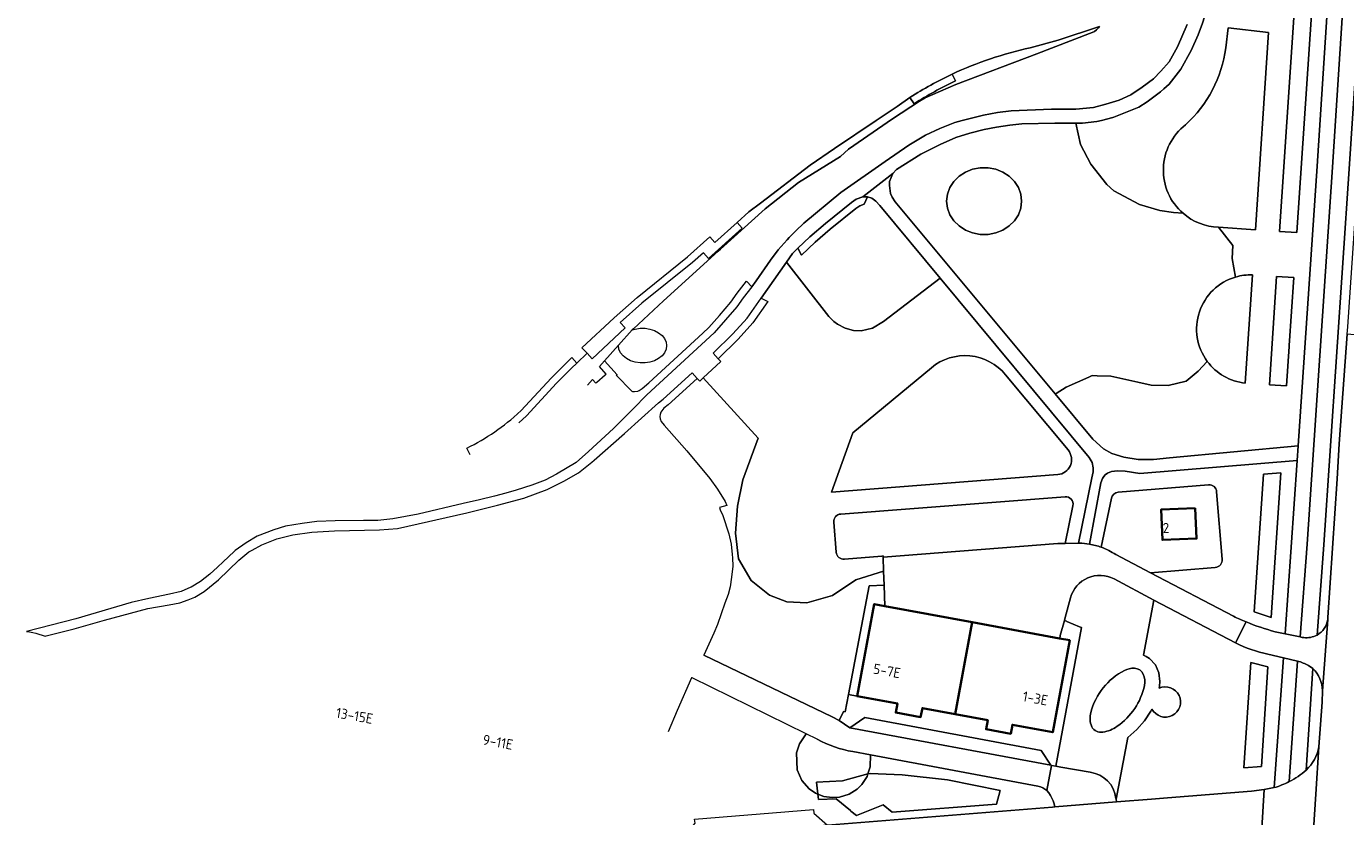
# Model space of a CAD drawing. Extents: x 150256 to 156914, y 461459 to 469481.
# Tile 50 of 256: x 152798 to 152973, y 463907 to 464012. Entities that reach past the tile are written whole.
import ezdxf
from ezdxf.enums import TextEntityAlignment as Align

# ---------------------------------------------------------------- set-up
doc = ezdxf.new("R2010")
doc.units = 0
doc.header["$LTSCALE"] = 0.75
for name, color, linetype, lineweight in [('B-RO-GR-BEPLANTING_CULTUUR_HEESTERS-GV', 251, 'CONTINUOUS', 18), ('B-RO-GR-GROENVOORZIENING-GV', 251, 'CONTINUOUS', 18), ('B-RO-GR-HAAG-GV', 251, 'CONTINUOUS', 13), ('B-RO-OG-BEBOUWING-GV', 6, 'CONTINUOUS', 35), ('B-RO-OG-BEBOUWING-T18', 1, 'CONTINUOUS', 18), ('B-RO-OG-TERREIN_CULTUURSCHEIDING-GV', 251, 'CONTINUOUS', 18), ('B-RO-OG-WATER_MEER-GV', 251, 'CONTINUOUS', 18), ('B-RO-OG-WATER_SLOOT-GV', 251, 'CONTINUOUS', 18), ('B-RO-VH-VERHARDING_ASFALT-GV', 251, 'CONTINUOUS', 18), ('B-RO-VH-VERHARDING_BETON-GV', 251, 'CONTINUOUS', 18), ('B-RO-VH-VERHARDING_BETONSTRAATSTEEN-GV', 251, 'CONTINUOUS', 18), ('B-RO-VH-VERHARDING_HALFVERHARDING_GRIND-GV', 251, 'CONTINUOUS', 18), ('B-RO-VH-VERHARDING_STRAATBAKSTEEN-GV', 251, 'CONTINUOUS', 18), ('B-RO-VH-VERHARDING_TEGEL-GV', 251, 'CONTINUOUS', 18)]:
    doc.layers.add(name, color=color, linetype=linetype, lineweight=lineweight)
doc.styles.add('NLCS-ISO-M200-T18', font='NLCS-ISO.ttf', dxfattribs={"height": 360})

msp = doc.modelspace()

# ---------------------------------------------------------------- linework, layer by layer
at = {"layer": 'B-RO-GR-BEPLANTING_CULTUUR_HEESTERS-GV'}
for points in [[(152920.929, 464006.166, 0.0291387), (152915.324, 464003.063)], [(152915.858, 464002.218, -0.0290277), (152921.362, 464005.264)], [(152956.035, 463950.659, 0.4140112), (152954.957, 463951.574)], [(152936.963, 463948.809, 0.4991738), (152935.907, 463950.009)], [(152942.966, 463950.589, 0.3325726), (152942.068, 463949.794)], [(152906.137, 463947.706, 0.4147494), (152905.217, 463946.627)], [(152905.546, 463942.621, 0.4142454), (152906.625, 463941.706)], [(152940.725, 463943.29, -0.0611971), (152942.635, 463942.318)], [(152955.858, 463940.611, 0.4138953), (152956.772, 463941.69)]]:
    msp.add_lwpolyline(points, format="xyb", dxfattribs=at)
for points in [[(152921.362, 464005.264), (152920.929, 464006.166)], [(152915.324, 464003.063), (152915.858, 464002.218)], [(152954.957, 463951.574), (152942.966, 463950.589)], [(152935.907, 463950.009), (152906.137, 463947.706)], [(152942.068, 463949.794), (152940.725, 463943.29)], [(152956.772, 463941.69), (152956.035, 463950.659)], [(152906.625, 463941.706), (152911.608, 463942.116), (152911.758, 463942.128), (152911.763, 463941.977), (152934.934, 463943.766), (152935.928, 463943.796), (152936.963, 463948.809)], [(152905.217, 463946.627), (152905.546, 463942.621)], [(152942.635, 463942.318), (152947.243, 463939.903), (152955.858, 463940.611)]]:
    msp.add_lwpolyline(points, dxfattribs=at)
msp.add_lwpolyline([(152953.205, 463948.469), (152953.367, 463944.449), (152948.826, 463944.265), (152948.664, 463948.286)], close=True, dxfattribs=at)
at = {"layer": 'B-RO-GR-GROENVOORZIENING-GV'}
for points in [[(152968.606, 464014.093), (152966.317, 464014.334), (152964.386, 463985.26), (152966.681, 463985.108)], [(152963.988, 463979.273), (152963.032, 463964.885), (152965.327, 463964.733), (152965.674, 463969.962), (152965.683, 463970.09), (152966.283, 463979.121)], [(152962.242, 463953), (152961.02, 463934.702), (152963.281, 463933.937), (152964.559, 463953.179)], [(152960.581, 463927.997), (152959.648, 463913.978), (152961.968, 463914.169), (152962.845, 463927.379)]]:
    msp.add_lwpolyline(points, close=True, dxfattribs=at)
at = {"layer": 'B-RO-GR-HAAG-GV'}
for points in [[(152968.606, 464014.093), (152966.317, 464014.334), (152964.386, 463985.26), (152966.681, 463985.108)], [(152965.674, 463969.962), (152965.683, 463970.09), (152966.283, 463979.121), (152963.988, 463979.273), (152963.032, 463964.885), (152965.327, 463964.733)], [(152962.242, 463953), (152961.02, 463934.702), (152963.281, 463933.937), (152964.559, 463953.179)], [(152960.581, 463927.997), (152959.648, 463913.978), (152961.968, 463914.169), (152962.845, 463927.379)]]:
    msp.add_lwpolyline(points, close=True, dxfattribs=at)
at = {"layer": 'B-RO-OG-BEBOUWING-GV'}
for points in [[(152953.205, 463948.469), (152948.664, 463948.286), (152948.826, 463944.265), (152953.367, 463944.449)], [(152921.301, 463921.115), (152923.562, 463933.328), (152911.99, 463935.469), (152910.581, 463935.73), (152908.33, 463923.517), (152913.662, 463922.53), (152913.439, 463921.327), (152916.741, 463920.716), (152916.964, 463921.918)], [(152923.562, 463933.328), (152921.301, 463921.115), (152925.647, 463920.311), (152925.425, 463919.108), (152928.707, 463918.501), (152928.929, 463919.703), (152934.282, 463918.712), (152936.542, 463930.925), (152935.176, 463931.178)]]:
    msp.add_lwpolyline(points, close=True, dxfattribs=at)
at = {"layer": 'B-RO-OG-TERREIN_CULTUURSCHEIDING-GV'}
for points in [[(152970.805, 463933.947), (152972.03, 463952.392), (152972.319, 463957.019), (152972.642, 463961.896), (152973.358, 463971.604), (152973.429, 463972.559), (152975.292, 464000), (152975.441, 464002.243), (152976.058, 464008.466), (152977.045, 464017.163), (152978.303, 464026.579), (152978.745, 464031.601)], [(152954.79, 463967.981), (152953.56, 463966.684), (152951.988, 463965.356), (152949.584, 463964.771), (152947.363, 463964.845), (152945.563, 463965.23), (152941.98, 463966.027), (152940.174, 463966.078), (152939.528, 463966.097), (152939.055, 463965.89), (152936.061, 463964.581), (152934.714, 463963.731), (152934.601, 463963.68), (152939.614, 463957.665), (152941.022, 463956.345), (152942.137, 463955.742), (152943.704, 463955.251), (152945.622, 463954.939), (152947.671, 463954.969), (152949.771, 463955.151), (152966.867, 463956.772), (152969.379, 463993.945), (152971.078, 464019.952)], [(152975.248, 464018.329), (152973.624, 463993.577), (152970.249, 463943.615), (152969.362, 463931.629)], [(152956.389, 464015.457), (152954.941, 464015.751), (152954.648, 464014.494), (152954.155, 464012.903), (152953.577, 464011.359), (152952.662, 464009.273), (152951.265, 464006.822), (152949.731, 464004.823), (152949.023, 464004.202)], [(152968.606, 464014.093), (152966.681, 463985.108), (152964.386, 463985.26), (152966.317, 464014.334), (152957.886, 464015.288)], [(152939.178, 464011.548), (152932.146, 464008.87), (152921.418, 464004.756), (152917.318, 464003.01), (152916.587, 464002.576), (152913.02, 464000.21), (152907.154, 463996.199), (152906.089, 463995.206), (152900.54, 463991.774), (152896.114, 463988.259), (152890.176, 463982.885), (152889.871, 463982.609), (152882.601, 463976.014), (152878.601, 463972.311), (152878.465, 463972.161), (152878.83, 463972.279), (152879.484, 463972.379), (152880.154, 463972.379), (152880.808, 463972.279), (152881.419, 463972.082), (152881.961, 463971.798), (152882.409, 463971.439), (152882.743, 463971.02), (152882.95, 463970.561), (152883.02, 463970.08), (152882.95, 463969.599), (152882.743, 463969.14), (152882.409, 463968.721), (152881.961, 463968.362), (152881.419, 463968.078), (152880.808, 463967.881), (152880.154, 463967.781), (152879.484, 463967.781), (152878.83, 463967.881), (152878.219, 463968.078), (152877.677, 463968.362), (152877.229, 463968.721), (152876.895, 463969.14), (152876.688, 463969.599), (152876.618, 463970.08), (152876.626, 463970.136), (152874.756, 463968.038), (152876.432, 463966.214), (152876.339, 463966.134), (152878.401, 463964.041), (152878.484, 463963.981), (152878.769, 463963.969), (152879.189, 463964.05), (152879.39, 463964.12), (152879.788, 463964.364), (152880.652, 463965.132), (152887.833, 463971.73), (152888.613, 463972.471), (152890.032, 463974.075), (152891.538, 463975.857), (152892.38, 463977.036), (152893.633, 463978.66), (152894.308, 463977.895), (152894.919, 463978.685), (152896.807, 463981.426), (152897.817, 463982.811), (152899.012, 463984.158), (152899.279, 463984.437), (152900.15, 463985.349), (152901.252, 463986.351), (152906.133, 463990.44), (152912.041, 463994.559), (152915.179, 463996.717), (152917.386, 463998.039), (152919.287, 463998.94), (152921.261, 463999.734), (152922.273, 464000), (152925.074, 464000.693), (152926.957, 464001.068), (152928.75, 464001.286), (152934.125, 464001.501), (152937.341, 464001.481), (152939.67, 464001.737), (152941.333, 464002.158), (152943.084, 464002.686), (152944.622, 464003.403), (152946.167, 464004.408), (152947.651, 464005.522), (152948.632, 464006.562), (152949.713, 464007.805), (152950.829, 464009.79), (152952.123, 464012.75)], [(152940.463, 464012.5), (152940.33, 464012.292)], [(152956.275, 463985.799), (152961.193, 463985.472), (152962.935, 464011.699), (152957.549, 464012.307), (152957.248, 464009.634)], [(152957.248, 464009.634), (152957.549, 464012.307), (152962.935, 464011.699), (152961.193, 463985.472), (152956.275, 463985.799), (152958.184, 463983.369), (152958.11, 463981.662), (152958.552, 463979.195)], [(152949.023, 464004.202), (152948.582, 464003.815), (152946.829, 464002.47), (152945.706, 464001.765), (152942.398, 464000.449), (152942.273, 464000.399), (152940.729, 464000), (152940.129, 463999.857), (152938.245, 463999.655), (152937.324, 463999.652), (152937.956, 463996.802), (152939.35, 463994.189), (152941.443, 463991.501), (152942.372, 463990.629), (152945.808, 463988.825), (152948.508, 463988.052), (152950.296, 463987.759), (152951.574, 463987.663)], [(152951.574, 463987.663), (152950.296, 463987.759), (152948.508, 463988.052), (152945.808, 463988.825), (152942.372, 463990.629), (152941.443, 463991.501), (152939.35, 463994.189), (152937.956, 463996.802), (152937.324, 463999.652), (152934.56, 463999.643), (152930.176, 463999.533), (152928.574, 463999.373), (152926.827, 463999.117), (152925.172, 463998.791), (152923.251, 463998.319), (152921.432, 463997.725), (152919.318, 463996.811), (152916.761, 463995.505), (152913.522, 463993.474), (152913.056, 463992.954), (152912.619, 463991.874), (152912.594, 463991.345), (152912.755, 463990.303), (152912.965, 463989.787), (152913.345, 463989.182), (152934.601, 463963.68)], [(152958.552, 463979.195), (152958.11, 463981.662), (152958.184, 463983.369), (152956.275, 463985.799)], [(152939.485, 463952.529), (152939.567, 463952.927), (152939.649, 463953.324), (152939.656, 463953.856), (152939.522, 463954.534), (152939.102, 463955.205), (152919.332, 463979.041), (152911.809, 463973.285), (152910.344, 463972.395), (152908.834, 463972.049), (152907.847, 463972.078), (152906.726, 463972.392), (152905.69, 463972.934), (152905.194, 463973.273), (152904.541, 463973.964), (152898.916, 463981.183), (152895.557, 463976.387), (152896.456, 463975.929), (152894.483, 463973.112), (152892.524, 463970.958), (152889.86, 463968.328), (152890.205, 463967.959), (152887.874, 463965.785), (152895.153, 463957.797), (152893.149, 463952.242), (152892.425, 463948.729), (152892.139, 463945.152), (152892.561, 463941.758), (152894.221, 463938.878), (152896.661, 463936.921), (152898.954, 463936.059), (152901.645, 463935.92), (152905.03, 463936.884), (152908.119, 463938.974), (152911.828, 463940.125), (152911.763, 463941.977), (152911.758, 463942.128), (152911.608, 463942.116), (152906.625, 463941.706)], [(152959.839, 463965.098), (152960.795, 463979.485)], [(152960.795, 463979.485), (152959.839, 463965.098)], [(152934.932, 463952.942), (152904.889, 463950.618), (152907.759, 463958.511), (152918.161, 463967.138)], [(152918.161, 463967.138), (152907.759, 463958.511), (152904.889, 463950.618), (152934.932, 463952.942)], [(152934.601, 463963.68), (152934.714, 463963.731), (152936.061, 463964.581), (152939.055, 463965.89), (152939.528, 463966.097), (152940.174, 463966.078), (152941.98, 463966.027), (152945.563, 463965.23), (152947.363, 463964.845), (152949.584, 463964.771), (152951.988, 463965.356), (152953.56, 463966.684), (152954.79, 463967.981)], [(152928.018, 463966.219), (152936.317, 463956.213)], [(152936.317, 463956.213), (152928.018, 463966.219)], [(152963.796, 463932.063), (152965.152, 463931.78), (152966.741, 463954.81), (152945.826, 463953.08), (152943.874, 463953.379), (152942.883, 463953.428), (152942.063, 463953.348), (152941.555, 463953.134), (152941.254, 463952.921), (152941.068, 463952.668), (152940.894, 463952.431), (152940.659, 463951.827), (152939.139, 463943.703)], [(152936.963, 463948.809), (152935.928, 463943.796), (152937.692, 463943.848), (152939.485, 463952.529)], [(152942.966, 463950.589), (152954.957, 463951.574)], [(152906.137, 463947.706), (152935.907, 463950.009)], [(152940.725, 463943.29), (152942.068, 463949.794)], [(152956.035, 463950.659), (152956.772, 463941.69)], [(152905.546, 463942.621), (152905.217, 463946.627)], [(152955.858, 463940.611), (152947.243, 463939.903), (152958.272, 463934.123)], [(152947.679, 463936.241), (152942.413, 463939.073)], [(152936.639, 463936.577), (152935.928, 463933.953), (152935.824, 463933.57), (152935.977, 463933.506), (152936.102, 463933.453), (152936.142, 463933.436), (152937.831, 463932.725), (152938.088, 463932.617), (152934.708, 463914.223), (152935.359, 463914.086), (152939.239, 463913.389)], [(152958.543, 463930.594), (152947.679, 463936.241), (152946.304, 463928.968), (152946.681, 463928.795), (152947.123, 463928.511), (152947.905, 463927.652), (152948.352, 463926.614), (152948.499, 463925.432), (152948.465, 463924.848), (152948.399, 463924.561)], [(152948.399, 463924.561), (152948.465, 463924.848), (152948.499, 463925.432), (152948.352, 463926.614), (152947.905, 463927.652), (152947.123, 463928.511), (152946.681, 463928.795), (152946.304, 463928.968), (152947.679, 463936.241)], [(152970.781, 463933.71), (152970.783, 463933.727)], [(152947.448, 463921.793), (152947.305, 463921.519), (152946.438, 463920.217), (152945.445, 463919.08), (152944.236, 463918.032), (152942.683, 463909.818), (152942.735, 463909.454), (152947.405, 463909.82), (152949.524, 463910.014), (152960.675, 463910.898), (152962.354, 463911.091), (152963.687, 463911.347), (152964.907, 463928.593), (152962.84, 463929.086)], [(152968.823, 463927.166), (152967.91, 463913.689)], [(152932.308, 463911.561), (152910.104, 463915.7), (152910.05, 463914.115), (152909.74, 463913.167), (152910.034, 463913.247), (152914.286, 463913.065), (152920.3, 463912.397), (152927.309, 463910.977), (152926.829, 463909.148), (152912.98, 463908.084), (152911.765, 463909.056), (152908.211, 463907.628), (152907.484, 463908.24), (152907.413, 463908.299), (152905.539, 463909.875), (152903.17, 463909.754), (152903.082, 463910.498), (152902.764, 463910.623), (152901.924, 463911.2), (152900.953, 463912.309), (152900.328, 463913.731), (152900.258, 463915.962), (152900.663, 463917.172), (152901.555, 463918.487), (152886.412, 463925.918), (152886.33, 463925.958), (152884.437, 463921.605), (152883.206, 463918.772)], [(152969.594, 463916.762), (152970.044, 463922.705), (152970.075, 463924.231)], [(152942.669, 463909.917), (152942.683, 463909.818), (152944.236, 463918.032), (152945.445, 463919.08), (152946.438, 463920.217), (152947.305, 463921.519), (152947.448, 463921.793)], [(152903.02, 463917.768), (152901.555, 463918.487), (152900.663, 463917.172), (152900.258, 463915.962), (152900.328, 463913.731), (152900.953, 463912.309), (152901.924, 463911.2), (152902.764, 463910.623), (152903.082, 463910.498), (152902.897, 463912.062), (152906.359, 463912.244), (152909.74, 463913.167), (152910.05, 463914.115), (152910.104, 463915.7), (152907.748, 463916.139)], [(152870.712, 463903.592), (152885.266, 463904.771), (152886.798, 463906.631), (152886.723, 463907.142), (152902.526, 463908.463), (152902.546, 463907.939), (152904.375, 463906.364), (152934.242, 463908.773), (152934.555, 463908.798), (152934.462, 463909.193), (152934.335, 463909.579), (152934.174, 463909.951), (152933.98, 463910.308), (152933.755, 463910.646), (152933.501, 463910.963)]]:
    msp.add_lwpolyline(points, dxfattribs=at)
for points in [[(152940.33, 464012.292, -0.1460702), (152939.178, 464011.548)], [(152957.248, 464009.634, -0.1781913), (152951.909, 463999.424)], [(152951.909, 463999.424, 0.1781913), (152957.248, 464009.634)], [(152951.909, 463999.424, 0.4728354), (152951.574, 463987.663)], [(152951.574, 463987.663, -0.4728354), (152951.909, 463999.424)], [(152951.574, 463987.663, 0.1710424), (152956.275, 463985.799)], [(152956.275, 463985.799, -0.1710424), (152951.574, 463987.663)], [(152958.552, 463979.195, 0.5211207), (152954.79, 463967.981)], [(152954.79, 463967.981, -0.5211207), (152958.552, 463979.195)], [(152960.795, 463979.485, 0.0784802), (152958.552, 463979.195)], [(152958.552, 463979.195, -0.0784802), (152960.795, 463979.485)], [(152918.161, 463967.138, -0.4142265), (152928.018, 463966.219)], [(152928.018, 463966.219, 0.4142265), (152918.161, 463967.138)], [(152954.79, 463967.981, 0.2105387), (152959.839, 463965.098)], [(152959.839, 463965.098, -0.2105387), (152954.79, 463967.981)], [(152936.317, 463956.213, -0.6081611), (152934.932, 463952.942)], [(152934.932, 463952.942, 0.6081611), (152936.317, 463956.213)], [(152954.957, 463951.574, -0.4140112), (152956.035, 463950.659)], [(152935.907, 463950.009, -0.4991738), (152936.963, 463948.809)], [(152942.068, 463949.794, -0.3325726), (152942.966, 463950.589)], [(152905.217, 463946.627, -0.4147494), (152906.137, 463947.706)], [(152906.625, 463941.706, -0.4142454), (152905.546, 463942.621)], [(152939.139, 463943.703, -0.047361), (152940.725, 463943.29)], [(152956.772, 463941.69, -0.4138953), (152955.858, 463940.611)], [(152942.413, 463939.073, 0.4807748), (152936.639, 463936.577)], [(152958.272, 463934.123, 0.0262925), (152959.935, 463933.377)], [(152969.362, 463931.629, 0.2329818), (152970.781, 463933.71)], [(152970.783, 463933.727, 0.0180019), (152970.805, 463933.947)], [(152959.935, 463933.377, 0.0357448), (152963.796, 463932.063)], [(152962.84, 463929.086, -0.0725729), (152958.543, 463930.594)], [(152943.796, 463926.919, 0.2147174), (152939.335, 463921.353)], [(152939.335, 463921.353, -0.2147174), (152943.796, 463926.919)], [(152945.112, 463927.214, 0.1284383), (152943.796, 463926.919)], [(152943.796, 463926.919, -0.1284383), (152945.112, 463927.214)], [(152946.3, 463926.442, 0.286602), (152945.112, 463927.214)], [(152945.112, 463927.214, -0.286602), (152946.3, 463926.442)], [(152946.455, 463924.914, 0.1459016), (152946.3, 463926.442)], [(152946.3, 463926.442, -0.1459016), (152946.455, 463924.914)], [(152970.075, 463924.231, 0.1997855), (152968.823, 463927.166)], [(152942.823, 463919.496, 0.1909179), (152946.455, 463924.914)], [(152946.455, 463924.914, -0.1909179), (152942.823, 463919.496)], [(152948.399, 463924.561, -2.3190727), (152947.448, 463921.793)], [(152947.448, 463921.793, 2.3190727), (152948.399, 463924.561)], [(152939.335, 463921.353, 0.1681394), (152939.451, 463919.45)], [(152939.451, 463919.45, -0.1681394), (152939.335, 463921.353)], [(152939.451, 463919.45, 0.3253148), (152940.938, 463918.726)], [(152940.938, 463918.726, -0.3253148), (152939.451, 463919.45)], [(152940.938, 463918.726, 0.1196491), (152942.823, 463919.496)], [(152942.823, 463919.496, -0.1196491), (152940.938, 463918.726)], [(152907.748, 463916.139, -0.0806312), (152903.02, 463917.768)], [(152967.91, 463913.689, 0.167946), (152969.594, 463916.762)], [(152939.239, 463913.389, -0.3439579), (152942.669, 463909.917)], [(152933.501, 463910.963, 0.1189677), (152932.308, 463911.561)]]:
    msp.add_lwpolyline(points, format="xyb", dxfattribs=at)
for points in [[(152922.68, 463993.137), (152921.838, 463992.591), (152921.141, 463991.9), (152920.621, 463991.095), (152920.299, 463990.211), (152920.19, 463989.287), (152920.299, 463988.363), (152920.621, 463987.479), (152921.141, 463986.674), (152921.838, 463985.983), (152922.68, 463985.437), (152923.631, 463985.059), (152924.649, 463984.865), (152925.691, 463984.865), (152926.709, 463985.059), (152927.66, 463985.437), (152928.502, 463985.983), (152929.199, 463986.674), (152929.719, 463987.479), (152930.041, 463988.363), (152930.15, 463989.287), (152930.041, 463990.211), (152929.719, 463991.095), (152929.199, 463991.9), (152928.502, 463992.591), (152927.66, 463993.137), (152926.709, 463993.515), (152925.691, 463993.709), (152924.649, 463993.709), (152923.631, 463993.515)], [(152922.68, 463993.137), (152923.631, 463993.515), (152924.649, 463993.709), (152925.691, 463993.709), (152926.709, 463993.515), (152927.66, 463993.137), (152928.502, 463992.591), (152929.199, 463991.9), (152929.719, 463991.095), (152930.041, 463990.211), (152930.15, 463989.287), (152930.041, 463988.363), (152929.719, 463987.479), (152929.199, 463986.674), (152928.502, 463985.983), (152927.66, 463985.437), (152926.709, 463985.059), (152925.691, 463984.865), (152924.649, 463984.865), (152923.631, 463985.059), (152922.68, 463985.437), (152921.838, 463985.983), (152921.141, 463986.674), (152920.621, 463987.479), (152920.299, 463988.363), (152920.19, 463989.287), (152920.299, 463990.211), (152920.621, 463991.095), (152921.141, 463991.9), (152921.838, 463992.591)], [(152909.693, 463989.851), (152909.227, 463988.862), (152908.665, 463988.647), (152908.148, 463988.284), (152904.739, 463985.538), (152902.72, 463983.811), (152900.929, 463982.095), (152900.45, 463983.023), (152899.708, 463982.313), (152898.916, 463981.183), (152904.541, 463973.964), (152905.194, 463973.273), (152905.69, 463972.934), (152906.726, 463972.392), (152907.847, 463972.078), (152908.834, 463972.049), (152910.344, 463972.395), (152911.809, 463973.285), (152919.332, 463979.041), (152911.326, 463988.694), (152910.777, 463989.295), (152910.248, 463989.651)], [(152909.054, 463989.867), (152908.192, 463989.537), (152907.546, 463989.083), (152904.1, 463986.308), (152902.049, 463984.553), (152900.45, 463983.023), (152900.929, 463982.095), (152902.72, 463983.811), (152904.739, 463985.538), (152908.148, 463988.284), (152908.665, 463988.647), (152909.227, 463988.862), (152909.693, 463989.851)], [(152965.674, 463969.962), (152965.327, 463964.733), (152963.032, 463964.885), (152963.988, 463979.273), (152966.283, 463979.121), (152965.683, 463970.09)], [(152905.91, 463920.283), (152906.483, 463921.47), (152906.719, 463921.425), (152907.164, 463923.734), (152909.923, 463938.149), (152911.893, 463938.253), (152911.828, 463940.125), (152908.119, 463938.974), (152905.03, 463936.884), (152901.645, 463935.92), (152898.954, 463936.059), (152896.661, 463936.921), (152894.221, 463938.878), (152892.561, 463941.758), (152892.139, 463945.152), (152892.425, 463948.729), (152893.149, 463952.242), (152895.153, 463957.797), (152887.874, 463965.785), (152887.426, 463965.367), (152887.085, 463965.733), (152883.219, 463962.211), (152882.656, 463961.751), (152882.264, 463961.257), (152882.139, 463960.924), (152882.098, 463960.671), (152882.145, 463960.369), (152882.29, 463959.987), (152882.674, 463959.508), (152885.706, 463956.106), (152888.766, 463952.442), (152889.753, 463951.019), (152890.771, 463949.359), (152891, 463948.819), (152890.016, 463948.575), (152890.147, 463948.264), (152890.465, 463947.51), (152891.267, 463945.066), (152891.57, 463943.717), (152891.738, 463942.33), (152891.754, 463941.9), (152891.794, 463940.794), (152891.649, 463939.309), (152891.444, 463938.034), (152891.202, 463936.996), (152890.734, 463935.856), (152889.781, 463933.02), (152889.268, 463931.879), (152887.95, 463928.947), (152904.99, 463920.765)], [(152962.242, 463953), (152964.559, 463953.179), (152963.281, 463933.937), (152961.02, 463934.702)], [(152960.581, 463927.997), (152962.845, 463927.379), (152961.968, 463914.169), (152959.648, 463913.978)], [(152909.74, 463913.167), (152906.359, 463912.244), (152902.897, 463912.062), (152903.082, 463910.498), (152903.904, 463910.175), (152905.015, 463910.019), (152905.949, 463910.082), (152907.271, 463910.493), (152908.297, 463911.14), (152908.946, 463911.777), (152909.628, 463912.821)], [(152903.082, 463910.498), (152903.17, 463909.754), (152905.539, 463909.875), (152907.413, 463908.299), (152907.484, 463908.24), (152908.211, 463907.628), (152911.765, 463909.056), (152912.98, 463908.084), (152926.829, 463909.148), (152927.309, 463910.977), (152920.3, 463912.397), (152914.286, 463913.065), (152910.034, 463913.247), (152909.74, 463913.167), (152909.628, 463912.821), (152908.946, 463911.777), (152908.297, 463911.14), (152907.271, 463910.493), (152905.949, 463910.082), (152905.015, 463910.019), (152903.904, 463910.175)]]:
    msp.add_lwpolyline(points, close=True, dxfattribs=at)
at = {"layer": 'B-RO-OG-WATER_MEER-GV'}
for points in [[(152931.264, 464009.66), (152934.979, 464010.668), (152940.463, 464012.5)], [(152856.954, 463955.571), (152856.509, 463956.467), (152856.985, 463956.709), (152857.457, 463956.959), (152857.925, 463957.217), (152858.388, 463957.484), (152858.846, 463957.758), (152859.299, 463958.041), (152859.747, 463958.331), (152860.19, 463958.63), (152860.628, 463958.936), (152861.061, 463959.249), (152861.487, 463959.57), (152861.908, 463959.899), (152862.324, 463960.235), (152862.733, 463960.578), (152863.728, 463961.449), (152867.691, 463965.773), (152870.431, 463968.5), (152871.114, 463967.769), (152872.454, 463969.066), (152871.778, 463969.802), (152876.041, 463973.779), (152879.092, 463976.464), (152885.789, 463981.866), (152888.761, 463984.532), (152889.429, 463983.788), (152892.365, 463986.421), (152893.953, 463987.845), (152895.488, 463989.015), (152902.089, 463994.045), (152905.289, 463996.25), (152910.816, 464000), (152913.629, 464001.861), (152915.324, 464003.063)]]:
    msp.add_lwpolyline(points, dxfattribs=at)
for points in [[(152920.929, 464006.166, -0.0526686), (152931.264, 464009.66)], [(152915.324, 464003.063, -0.0291387), (152920.929, 464006.166)]]:
    msp.add_lwpolyline(points, format="xyb", dxfattribs=at)
at = {"layer": 'B-RO-OG-WATER_SLOOT-GV'}
for points in [[(152940.33, 464012.292), (152940.463, 464012.5), (152934.979, 464010.668), (152931.264, 464009.66)], [(152872.492, 463964.826), (152873.16, 463965.577), (152873.6, 463965.105), (152873.763, 463965.244), (152874.875, 463966.195), (152874.996, 463966.299), (152874.087, 463967.288), (152874.756, 463968.038), (152876.626, 463970.136), (152878.465, 463972.161), (152878.601, 463972.311), (152882.601, 463976.014), (152889.871, 463982.609), (152890.176, 463982.885), (152896.114, 463988.259), (152900.54, 463991.774), (152906.089, 463995.206), (152907.154, 463996.199), (152913.02, 464000.21), (152916.587, 464002.576), (152917.318, 464003.01), (152921.418, 464004.756), (152932.146, 464008.87), (152939.178, 464011.548)], [(152920.929, 464006.166), (152921.362, 464005.264)], [(152915.858, 464002.218), (152915.324, 464003.063), (152913.629, 464001.861), (152910.816, 464000), (152905.289, 463996.25), (152902.089, 463994.045), (152895.488, 463989.015), (152893.953, 463987.845), (152892.365, 463986.421), (152893.032, 463985.676), (152888.566, 463981.67), (152887.898, 463982.415), (152886.438, 463981.105), (152879.736, 463975.699), (152876.839, 463973.15), (152877.518, 463972.422), (152873.131, 463968.329), (152872.454, 463969.066), (152871.114, 463967.769), (152870.405, 463967.063), (152868.416, 463965.084), (152864.429, 463960.733), (152863.382, 463959.817)]]:
    msp.add_lwpolyline(points, dxfattribs=at)
for points in [[(152939.178, 464011.548, 0.1460702), (152940.33, 464012.292)], [(152931.264, 464009.66, 0.0526686), (152920.929, 464006.166)], [(152921.362, 464005.264, 0.0290277), (152915.858, 464002.218)]]:
    msp.add_lwpolyline(points, format="xyb", dxfattribs=at)
at = {"layer": 'B-RO-VH-VERHARDING_ASFALT-GV'}
for points in [[(152976.667, 463927.771), (152978.153, 463936.758), (152979.361, 463944.085), (152979.627, 463946.071), (152980.069, 463952.534), (152980.887, 463964.566), (152981.374, 463970.902), (152973.358, 463971.604), (152972.642, 463961.896), (152972.319, 463957.019), (152972.03, 463952.392), (152970.805, 463933.947)], [(152970.783, 463933.727), (152970.781, 463933.71), (152970.075, 463924.231)], [(152970.075, 463924.231), (152970.781, 463933.71)], [(152959.935, 463933.377), (152958.543, 463930.594)], [(152967.371, 463931.318), (152967.126, 463931.369), (152965.152, 463931.78), (152963.796, 463932.063)], [(152969.362, 463931.629), (152969.154, 463931.528)], [(152933.501, 463910.963), (152934.133, 463914.305), (152934.006, 463914.33), (152907.352, 463919.298), (152905.91, 463920.283), (152904.99, 463920.765), (152887.95, 463928.947)], [(152962.84, 463929.086), (152964.907, 463928.593), (152966.776, 463928.175)], [(152968.234, 463927.564), (152968.823, 463927.166)], [(152970.075, 463924.231), (152970.044, 463922.705), (152969.594, 463916.762), (152969.192, 463910.477), (152968.586, 463900.999), (152974.755, 463900.899), (152974.888, 463903.112), (152975.793, 463917.576), (152976.051, 463922.04), (152976.276, 463925.032)], [(152907.748, 463916.139), (152910.104, 463915.7), (152932.308, 463911.561)]]:
    msp.add_lwpolyline(points, dxfattribs=at)
for points in [[(152970.781, 463933.71, -0.2329818), (152969.362, 463931.629)], [(152970.805, 463933.947, -0.0180019), (152970.783, 463933.727)], [(152963.796, 463932.063, -0.0357448), (152959.935, 463933.377)], [(152958.543, 463930.594, 0.0725729), (152962.84, 463929.086)], [(152969.154, 463931.528, -0.1649149), (152967.371, 463931.318)], [(152966.776, 463928.175, -0.0527465), (152968.234, 463927.564)], [(152968.823, 463927.166, -0.1997855), (152970.075, 463924.231)], [(152903.02, 463917.768, 0.0806312), (152907.748, 463916.139)], [(152932.308, 463911.561, -0.1189677), (152933.501, 463910.963)]]:
    msp.add_lwpolyline(points, format="xyb", dxfattribs=at)
at = {"layer": 'B-RO-VH-VERHARDING_BETON-GV'}
for points in [[(152937.803, 463943.849), (152937.692, 463943.848), (152935.928, 463943.796), (152934.934, 463943.766), (152911.763, 463941.977), (152911.828, 463940.125), (152911.893, 463938.253), (152911.99, 463935.469), (152923.562, 463933.328), (152935.176, 463931.178), (152935.242, 463931.422), (152935.276, 463931.547), (152935.824, 463933.57), (152935.928, 463933.953), (152936.639, 463936.577)], [(152958.272, 463934.123), (152947.243, 463939.903), (152942.635, 463942.318)], [(152942.413, 463939.073), (152947.679, 463936.241), (152958.543, 463930.594), (152959.935, 463933.377)]]:
    msp.add_lwpolyline(points, dxfattribs=at)
for points in [[(152939.139, 463943.703, 0.0463445), (152937.803, 463943.849)], [(152940.725, 463943.29, 0.047361), (152939.139, 463943.703)], [(152942.635, 463942.318, 0.0611971), (152940.725, 463943.29)], [(152936.639, 463936.577, -0.4807748), (152942.413, 463939.073)], [(152959.935, 463933.377, -0.0262925), (152958.272, 463934.123)]]:
    msp.add_lwpolyline(points, format="xyb", dxfattribs=at)
at = {"layer": 'B-RO-VH-VERHARDING_BETONSTRAATSTEEN-GV'}
msp.add_lwpolyline([(152907.352, 463919.298), (152934.006, 463914.33), (152932.744, 463916.302), (152909.322, 463920.656)], close=True, dxfattribs=at)
for points in [[(152969.594, 463916.762, -0.167946), (152967.91, 463913.689)], [(152967.91, 463913.689, -0.075286), (152965.664, 463912.15)], [(152965.664, 463912.15, -0.0430783), (152963.687, 463911.347)]]:
    msp.add_lwpolyline(points, format="xyb", dxfattribs=at)
for points in [[(152968.586, 463900.999), (152969.192, 463910.477), (152969.594, 463916.762)], [(152963.687, 463911.347), (152962.354, 463911.091), (152962.046, 463905.898), (152962.631, 463905.946), (152963.352, 463905.934)]]:
    msp.add_lwpolyline(points, dxfattribs=at)
at = {"layer": 'B-RO-VH-VERHARDING_HALFVERHARDING_GRIND-GV'}
for points in [[(152945.706, 464001.765), (152946.829, 464002.47), (152948.582, 464003.815), (152949.023, 464004.202), (152949.731, 464004.823), (152951.265, 464006.822), (152952.662, 464009.273), (152953.577, 464011.359), (152954.155, 464012.903), (152954.648, 464014.494), (152954.941, 464015.751), (152956.389, 464015.457)], [(152952.123, 464012.75), (152950.829, 464009.79), (152949.713, 464007.805), (152948.632, 464006.562), (152947.651, 464005.522), (152946.167, 464004.408), (152944.622, 464003.403), (152943.084, 464002.686), (152941.333, 464002.158), (152939.67, 464001.737), (152937.341, 464001.481), (152934.125, 464001.501), (152928.75, 464001.286), (152926.957, 464001.068), (152925.074, 464000.693), (152922.273, 464000), (152921.261, 463999.734), (152919.287, 463998.94), (152917.386, 463998.039), (152915.179, 463996.717), (152912.041, 463994.559), (152906.133, 463990.44), (152901.252, 463986.351), (152900.15, 463985.349), (152899.279, 463984.437), (152899.012, 463984.158), (152897.817, 463982.811), (152896.807, 463981.426), (152894.919, 463978.685), (152894.308, 463977.895), (152893.183, 463976.439), (152892.328, 463975.242), (152889.333, 463971.776), (152880.386, 463963.557), (152878.556, 463961.695), (152875.962, 463959.054), (152872.636, 463955.998), (152870.988, 463954.571), (152868.405, 463952.989), (152866.872, 463952.204), (152865.105, 463951.528), (152863.063, 463950.86), (152861.686, 463950.489), (152860.156, 463950.076), (152858.154, 463949.603), (152856.015, 463949.097), (152850.031, 463947.681), (152846.675, 463947.064), (152844.663, 463946.849), (152842.785, 463946.829), (152842.774, 463946.829), (152839.034, 463946.789), (152836.596, 463946.694), (152834.629, 463946.465), (152832.424, 463946.071), (152830.867, 463945.624), (152828.678, 463944.741), (152827.181, 463943.895), (152825.749, 463942.858), (152825.597, 463942.715), (152824.152, 463941.354), (152823.373, 463940.635), (152822.387, 463939.726), (152821.15, 463938.745), (152819.896, 463937.983), (152819.868, 463937.971), (152818.591, 463937.414), (152817.043, 463937.043), (152814.259, 463936.475), (152811.953, 463935.957), (152804.595, 463933.792), (152798.023, 463932.097), (152798.445, 463932.029), (152798.865, 463931.948), (152799.282, 463931.853), (152799.696, 463931.745), (152800.106, 463931.623), (152800.512, 463931.489), (152800.654, 463931.525), (152804.346, 463932.465), (152808.391, 463933.583), (152814.127, 463935.168), (152816.982, 463935.645), (152817.683, 463935.785), (152818.384, 463935.925), (152819.504, 463936.303), (152820.39, 463936.674), (152821.646, 463937.425), (152823.543, 463938.97), (152826.226, 463941.558), (152827.54, 463942.668), (152828, 463942.921), (152829.258, 463943.614), (152831.253, 463944.41), (152833.415, 463944.945), (152835.9, 463945.298), (152838.926, 463945.455), (152844.882, 463945.584), (152847.311, 463945.76), (152856.494, 463947.852), (152860.564, 463948.886), (152864.067, 463949.833), (152867.142, 463950.967), (152867.156, 463950.972), (152869.363, 463952.072), (152871.304, 463953.187), (152873.092, 463954.595), (152873.398, 463954.864), (152877.441, 463958.41), (152879.691, 463960.434), (152881.94, 463962.457), (152882.566, 463962.968), (152886.403, 463966.464), (152887.085, 463965.733), (152887.426, 463965.367), (152887.874, 463965.785), (152890.205, 463967.959), (152889.86, 463968.328), (152889.178, 463969.06), (152891.802, 463971.651), (152893.701, 463973.738), (152895.557, 463976.387), (152898.916, 463981.183), (152899.708, 463982.313), (152900.45, 463983.023), (152902.049, 463984.553), (152904.1, 463986.308), (152907.546, 463989.083), (152908.192, 463989.537), (152909.054, 463989.867), (152913.056, 463992.954), (152913.522, 463993.474), (152916.761, 463995.505), (152919.318, 463996.811), (152921.432, 463997.725), (152923.251, 463998.319), (152925.172, 463998.791), (152926.827, 463999.117), (152928.574, 463999.373), (152930.176, 463999.533), (152934.56, 463999.643), (152937.324, 463999.652), (152938.245, 463999.655), (152940.129, 463999.857), (152940.729, 464000), (152942.273, 464000.399), (152942.398, 464000.449), (152945.706, 464001.765)], [(152939.139, 463943.703), (152940.659, 463951.827), (152940.894, 463952.431), (152941.068, 463952.668), (152941.254, 463952.921), (152941.555, 463953.134), (152942.063, 463953.348), (152942.883, 463953.428), (152943.874, 463953.379), (152945.826, 463953.08), (152966.741, 463954.81), (152966.867, 463956.772), (152949.771, 463955.151), (152947.671, 463954.969), (152945.622, 463954.939), (152943.704, 463955.251), (152942.137, 463955.742), (152941.022, 463956.345), (152939.614, 463957.665), (152934.601, 463963.68), (152913.345, 463989.182), (152912.965, 463989.787), (152912.755, 463990.303), (152912.594, 463991.345), (152912.619, 463991.874), (152913.056, 463992.954), (152909.054, 463989.867), (152909.693, 463989.851), (152910.248, 463989.651), (152910.777, 463989.295), (152911.326, 463988.694), (152919.332, 463979.041), (152939.102, 463955.205), (152939.522, 463954.534), (152939.656, 463953.856), (152939.649, 463953.324), (152939.567, 463952.927), (152939.485, 463952.529), (152937.692, 463943.848), (152937.803, 463943.849)]]:
    msp.add_lwpolyline(points, dxfattribs=at)
msp.add_lwpolyline([(152937.803, 463943.849, -0.0463445), (152939.139, 463943.703)], format="xyb", dxfattribs=at)
at = {"layer": 'B-RO-VH-VERHARDING_STRAATBAKSTEEN-GV'}
msp.add_lwpolyline([(152905.91, 463920.283), (152907.352, 463919.298), (152909.322, 463920.656), (152932.744, 463916.302), (152934.006, 463914.33), (152934.133, 463914.305), (152934.708, 463914.223), (152938.088, 463932.617), (152937.831, 463932.725), (152936.142, 463933.436), (152936.102, 463933.453), (152935.977, 463933.506), (152935.824, 463933.57), (152935.276, 463931.547), (152935.242, 463931.422), (152935.176, 463931.178), (152936.542, 463930.925), (152934.282, 463918.712), (152928.929, 463919.703), (152928.707, 463918.501), (152925.425, 463919.108), (152925.647, 463920.311), (152921.301, 463921.115), (152916.964, 463921.918), (152916.741, 463920.716), (152913.439, 463921.327), (152913.662, 463922.53), (152908.33, 463923.517), (152907.164, 463923.734), (152906.719, 463921.425), (152906.483, 463921.47)], close=True, dxfattribs=at)
for points in [[(152939.239, 463913.389), (152935.359, 463914.086), (152934.708, 463914.223), (152934.133, 463914.305), (152933.501, 463910.963)], [(152921.099, 463902.625), (152962.046, 463905.898), (152962.354, 463911.091), (152960.675, 463910.898), (152949.524, 463910.014), (152947.405, 463909.82), (152942.735, 463909.454), (152934.555, 463908.798), (152934.242, 463908.773), (152904.375, 463906.364), (152885.266, 463904.771)], [(152933.501, 463910.963), (152933.755, 463910.646), (152933.98, 463910.308), (152934.174, 463909.951), (152934.335, 463909.579), (152934.462, 463909.193), (152934.555, 463908.798), (152942.735, 463909.454), (152942.683, 463909.818), (152942.669, 463909.917)]]:
    msp.add_lwpolyline(points, dxfattribs=at)
msp.add_lwpolyline([(152942.669, 463909.917, 0.3439579), (152939.239, 463913.389)], format="xyb", dxfattribs=at)
at = {"layer": 'B-RO-VH-VERHARDING_TEGEL-GV'}
for points in [[(152971.078, 464019.952), (152969.379, 463993.945), (152966.867, 463956.772)], [(152966.867, 463956.772), (152966.741, 463954.81), (152965.152, 463931.78), (152967.126, 463931.369), (152968.046, 463943.7), (152971.398, 463993.77), (152973.02, 464018.457)], [(152973.02, 464018.457), (152971.398, 463993.77), (152968.046, 463943.7), (152967.126, 463931.369), (152967.371, 463931.318)], [(152969.154, 463931.528), (152969.362, 463931.629), (152970.249, 463943.615), (152973.624, 463993.577), (152975.248, 464018.329)], [(152966.776, 463928.175), (152964.907, 463928.593), (152963.687, 463911.347)], [(152965.664, 463912.15), (152966.776, 463928.175)], [(152966.776, 463928.175), (152965.664, 463912.15)], [(152967.91, 463913.689), (152968.823, 463927.166)], [(152968.823, 463927.166), (152968.234, 463927.564)]]:
    msp.add_lwpolyline(points, dxfattribs=at)
msp.add_lwpolyline([(152911.99, 463935.469), (152911.893, 463938.253), (152909.923, 463938.149), (152907.164, 463923.734), (152908.33, 463923.517), (152910.581, 463935.73)], close=True, dxfattribs=at)
for points in [[(152967.371, 463931.318, 0.1649149), (152969.154, 463931.528)], [(152968.234, 463927.564, 0.0527465), (152966.776, 463928.175)], [(152965.664, 463912.15, 0.075286), (152967.91, 463913.689)], [(152963.687, 463911.347, 0.0430783), (152965.664, 463912.15)]]:
    msp.add_lwpolyline(points, format="xyb", dxfattribs=at)

# ---------------------------------------------------------------- texts
at = {"layer": 'B-RO-OG-BEBOUWING-T18', "style": 'NLCS-ISO-M200-T18'}
for s, rotation, p in [('2', 2.3, (152949.307, 463945.847)), ('5-7E', 349.5, (152912.265, 463926.857)), ('1-3E', 349.5, (152931.964, 463923.209)), ('13-15E', 349.8, (152841.586, 463920.904)), ('9-11E', 349.5, (152860.619, 463917.395))]:
    msp.add_text(s, height=1.35, rotation=rotation, dxfattribs=at).set_placement(p, align=Align.MIDDLE)

doc.saveas('drawing.dxf')
